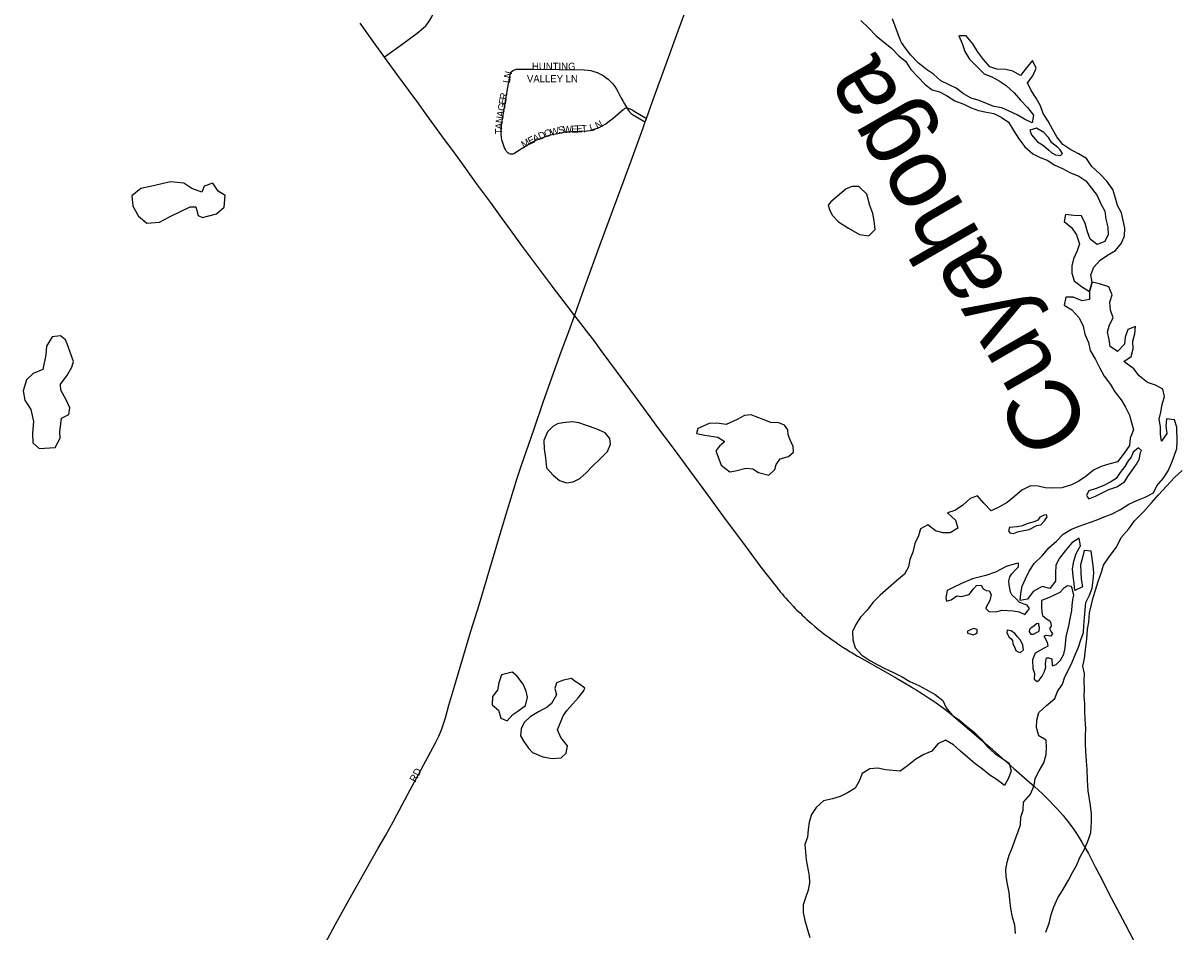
# Model space of a CAD drawing. Header units: feet. Extents: x 2113747 to 2516209, y 960708 to 1356798.
# Tile 89 of 253: x 2290772 to 2298881, y 1170318 to 1176686. Entities that reach past the tile are written whole.
import ezdxf

# ---------------------------------------------------------------- set-up
doc = ezdxf.new("R2010")
doc.units = ezdxf.units.FT
doc.header["$LTSCALE"] = 50
doc.header["$MEASUREMENT"] = 0
for name, color, linetype in [('0_Xref', 7, 'Continuous'), ('GM_X_City_Street', 251, 'Continuous'), ('GM_X_City_Street_Text', 251, 'Continuous'), ('GM_X_Major_Lake', 5, 'Continuous'), ('GM_X_Major_River', 5, 'Continuous'), ('GM_X_Major_River_Text', 5, 'Continuous'), ('GM_X_Minor_Lake', 5, 'Continuous'), ('GM_X_Minor_River', 5, 'Continuous'), ('GM_X_State_Route', 1, 'Continuous')]:
    doc.layers.add(name, color=color, linetype=linetype)
doc.styles.add('Styledgn030', font='dgn030.shx')
doc.styles.add('Styledgn031', font='dgn031.shx')

# ---------------------------------------------------------------- blocks, each defined once
blk = doc.blocks.new('POR')
at = {"layer": 'GM_X_City_Street', "flags": 128}
for points in [[(2295138.027824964, 1176017.857933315), (2295183.401749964, 1176143.579466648), (2295273.919941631, 1176393.578966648), (2295359.844966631, 1176630.980066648), (2295432.810699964, 1176827.436366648), (2295504.562524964, 1177024.122324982), (2295600.428474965, 1177293.085041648), (2295639.601624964, 1177404.797416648), (2295709.548991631, 1177602.631666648), (2295765.126308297, 1177763.720583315), (2295838.912249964, 1177977.171599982), (2295872.507983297, 1178079.566408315), (2295913.616824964, 1178193.378516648), (2296005.119266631, 1178440.195608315), (2296041.831791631, 1178543.246583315)], [(2293299.317591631, 1176447.548674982), (2293325.465833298, 1176466.380658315), (2293416.115258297, 1176531.702049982), (2293532.519224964, 1176615.921041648), (2293575.727799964, 1176652.338291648), (2293591.541416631, 1176667.692591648), (2293606.797291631, 1176685.802791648), (2293620.642408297, 1176706.307999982), (2293633.503274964, 1176729.306641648), (2293646.921883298, 1176759.260649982), (2293661.455974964, 1176792.725149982), (2293671.232858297, 1176811.360283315), (2293681.173783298, 1176829.765758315), (2293685.701333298, 1176838.558391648)], [(2294191.113708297, 1176344.103999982), (2294198.331541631, 1176352.437316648), (2294205.713416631, 1176356.768016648), (2294212.504741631, 1176359.753574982), (2294226.546708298, 1176362.411049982), (2294240.523058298, 1176363.067216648), (2294348.167199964, 1176362.771941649), (2294702.333158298, 1176359.097408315), (2294726.053583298, 1176356.866441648), (2294746.985299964, 1176352.863824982), (2294769.032499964, 1176346.859899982), (2294793.245049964, 1176338.789049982), (2294810.699083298, 1176330.783816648), (2294833.664916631, 1176318.775966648), (2294853.710808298, 1176305.127699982), (2294870.311824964, 1176292.562108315), (2294886.256674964, 1176277.306233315), (2294902.234333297, 1176260.705216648), (2294916.637191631, 1176241.709191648), (2294928.841891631, 1176223.106866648), (2294937.831374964, 1176207.162016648), (2294947.345791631, 1176188.264416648), (2294958.861516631, 1176164.839266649), (2294971.328683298, 1176140.462674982), (2294983.205299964, 1176120.121508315), (2294999.675083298, 1176093.317099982)], [(2294174.315841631, 1175771.992283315), (2294166.802733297, 1175776.191749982), (2294161.159699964, 1175780.981766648), (2294156.796191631, 1175786.624799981), (2294149.447124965, 1175799.682516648), (2294144.263408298, 1175811.755983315), (2294136.848724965, 1175833.967224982), (2294129.926166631, 1175854.833324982), (2294125.595466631, 1175869.137758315), (2294122.544291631, 1175886.526174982), (2294119.755583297, 1175908.540566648), (2294119.165033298, 1175921.401433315), (2294121.691274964, 1175969.826533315), (2294160.962849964, 1176209.228941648), (2294182.124224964, 1176324.583041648), (2294185.733141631, 1176333.769374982), (2294191.113708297, 1176344.103999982)], [(2294174.315841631, 1175771.992283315), (2294182.419499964, 1175770.122208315), (2294191.737066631, 1175769.301999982), (2294201.087441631, 1175770.548716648), (2294208.961441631, 1175773.370233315), (2294266.441641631, 1175809.492208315), (2294337.602916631, 1175851.683724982), (2294365.719658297, 1175865.988158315), (2294400.726149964, 1175880.489441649), (2294433.468866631, 1175892.037974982), (2294466.539666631, 1175902.569449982), (2294502.530408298, 1175911.099616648), (2294537.635324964, 1175917.825324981), (2294570.279616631, 1175923.238699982), (2294592.425241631, 1175924.944733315), (2294613.094491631, 1175926.585149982), (2294721.001099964, 1175930.325299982), (2294743.113916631, 1175933.999833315), (2294765.062691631, 1175939.380399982), (2294786.092833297, 1175946.565424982), (2294810.272574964, 1175956.637583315), (2294827.365716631, 1175965.659874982), (2294852.431283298, 1175980.456433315), (2294879.071649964, 1176000.371091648), (2294901.053233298, 1176018.448483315), (2294975.495341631, 1176079.996916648), (2294983.861466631, 1176085.738374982), (2294989.406074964, 1176089.183249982), (2294995.278766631, 1176092.103191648), (2294999.675083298, 1176093.317099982)], [(2294999.675083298, 1176093.317099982), (2295011.584508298, 1176074.288266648), (2295018.539874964, 1176063.855216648), (2295022.870574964, 1176058.638691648), (2295027.693399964, 1176054.504841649), (2295038.913849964, 1176046.335566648), (2295118.441249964, 1175999.714924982), (2295129.366424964, 1175993.809424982)], [(2294999.675083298, 1176093.317099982), (2295024.051674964, 1176084.721316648), (2295033.402049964, 1176080.160958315), (2295041.899408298, 1176075.075666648), (2295050.527999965, 1176069.596674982), (2295064.176266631, 1176061.000891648), (2295131.925474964, 1176021.434041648), (2295138.027824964, 1176017.857933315)], [(2294634.157441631, 1174634.822641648), (2294701.381716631, 1174825.701524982), (2294797.018008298, 1175091.022516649), (2294891.965324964, 1175349.716224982), (2294973.592458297, 1175568.121299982), (2295030.744574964, 1175721.729916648), (2295114.504249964, 1175952.602158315), (2295129.366424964, 1175993.809424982)], [(2295129.366424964, 1175993.809424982), (2295138.027824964, 1176017.857933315)], [(2292887.212116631, 1170237.390491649), (2292959.849766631, 1170373.085758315), (2293052.041183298, 1170539.555241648), (2293175.662983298, 1170759.731966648), (2293258.339983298, 1170905.269733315), (2293311.686333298, 1170995.558266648), (2293365.295149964, 1171093.130249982), (2293467.230641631, 1171283.812283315), (2293543.378783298, 1171425.478666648), (2293641.278849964, 1171607.204024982), (2293660.635766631, 1171642.046474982), (2293683.470366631, 1171690.241916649), (2293701.711799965, 1171733.220833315), (2293716.081849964, 1171774.920224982), (2293729.106758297, 1171817.242974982), (2293753.877049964, 1171906.645683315), (2293774.447874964, 1171975.674416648), (2293796.002949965, 1172047.852749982), (2293908.273066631, 1172425.050158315), (2293965.162716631, 1172610.121966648), (2294058.338383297, 1172924.885116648), (2294128.745066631, 1173160.678608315), (2294232.189741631, 1173496.275049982), (2294264.932458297, 1173595.881149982), (2294310.273574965, 1173729.476683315), (2294351.218374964, 1173843.649683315), (2294415.161816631, 1174029.246424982), (2294489.275841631, 1174239.580649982), (2294531.959483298, 1174356.772016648), (2294604.400283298, 1174550.275566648), (2294634.157441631, 1174634.822641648)]]:
    blk.add_lwpolyline(points, dxfattribs=at)
at = {"layer": 'GM_X_Major_Lake'}
for p, q in [((2298260.599999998, 1174870.46), (2298239.889999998, 1174805.72)), ((2298260.599999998, 1174870.46), (2298239.889999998, 1174805.72)), ((2298488.759999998, 1173577.96), (2298455.529999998, 1173537.7)), ((2297852.759999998, 1173190.59), (2297800.909999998, 1173176.18)), ((2298032.439999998, 1172695.34), (2297954.789999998, 1172658.7)), ((2297629.749999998, 1172572.07), (2297705.729999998, 1172566.65)), ((2297425.259999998, 1172400.26), (2297441.199999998, 1172406.4)), ((2297850.429999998, 1172459.63), (2297832.519999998, 1172449.47)), ((2297701.329999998, 1172360.35), (2297703.509999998, 1172336.34))]:
    blk.add_line(p, q, dxfattribs=at)
at = {"layer": 'GM_X_Major_Lake', "flags": 128}
for points in [[(2298551.549999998, 1174262.64), (2298480.779999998, 1174313.64), (2298532.359999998, 1174350.34), (2298545.749999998, 1174404.64), (2298545.169999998, 1174456.77), (2298558.579999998, 1174509.05), (2298562.019999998, 1174559.22), (2298508.259999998, 1174538.54), (2298490.849999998, 1174486.2), (2298485.409999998, 1174436.01), (2298437.979999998, 1174385.33), (2298385.629999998, 1174418.8), (2298379.069999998, 1174468.85), (2298366.489999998, 1174520.82), (2298381.919999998, 1174571.14), (2298407.349999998, 1174621.57), (2298388.749999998, 1174675.49), (2298382.129999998, 1174731.55), (2298399.559999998, 1174781.88), (2298376.939999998, 1174837.76), (2298310.719999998, 1174859.04), (2298260.599999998, 1174870.46)], [(2298239.889999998, 1174805.72), (2298240.329999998, 1174749.64), (2298188.459999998, 1174739.23), (2298126.319999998, 1174764.78), (2298074.349999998, 1174766.38), (2298062.789999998, 1174710.21), (2298116.999999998, 1174676.59), (2298169.379999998, 1174620.92), (2298195.819999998, 1174563.05), (2298208.239999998, 1174507.07), (2298234.679999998, 1174447.2)], [(2298234.679999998, 1174447.2), (2298245.109999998, 1174391.2), (2298283.539999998, 1174329.42), (2298313.999999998, 1174267.57), (2298344.399999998, 1174211.74), (2298388.809999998, 1174154), (2298419.189999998, 1174102.17), (2298461.579999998, 1174046.42), (2298493.959999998, 1173994.6), (2298520.359999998, 1173938.73), (2298549.149999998, 1173834.82), (2298525.599999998, 1173778.56), (2298520.009999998, 1173726.45), (2298484.459999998, 1173672.1), (2298436.979999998, 1173611.66), (2298383.139999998, 1173597.23), (2298323.329999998, 1173578.74), (2298269.569999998, 1173554.29), (2298217.939999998, 1173511.84), (2298166.249999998, 1173477.39), (2298114.509999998, 1173450.96), (2298046.719999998, 1173430.41), (2297984.789999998, 1173427.92), (2297930.829999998, 1173429.51), (2297880.789999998, 1173441.13), (2297826.819999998, 1173442.72), (2297767.099999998, 1173414.23), (2297715.479999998, 1173369.76), (2297663.849999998, 1173327.31), (2297610.139999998, 1173296.86), (2297552.409999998, 1173268.37), (2297500.039999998, 1173322.04), (2297455.679999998, 1173373.76), (2297403.869999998, 1173355.33), (2297350.299999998, 1173306.86), (2297298.619999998, 1173270.41), (2297246.789999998, 1173253.98), (2297301.149999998, 1173202.34), (2297317.569999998, 1173146.39), (2297265.859999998, 1173113.96), (2297213.909999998, 1173113.55), (2297161.839999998, 1173129.17), (2297109.559999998, 1173170.81), (2297057.829999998, 1173142.38), (2297042.229999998, 1173092.2), (2297016.649999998, 1173039.93), (2297003.149999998, 1172977.74), (2296981.559999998, 1172927.51), (2296971.969999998, 1172875.37), (2296944.379999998, 1172825.09), (2296888.799999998, 1172778.6), (2296831.249999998, 1172726.08), (2296773.679999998, 1172677.58), (2296722.129999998, 1172625.11), (2296684.569999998, 1172572.75), (2296637.009999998, 1172522.32), (2296603.419999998, 1172472), (2296581.839999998, 1172421.76), (2296582.279999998, 1172363.69), (2296598.699999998, 1172307.75), (2296645.069999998, 1172256.03), (2296703.299999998, 1172220.44), (2296757.489999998, 1172188.82), (2296807.639999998, 1172163.18), (2296871.809999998, 1172133.64), (2296927.989999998, 1172104.04), (2296982.189999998, 1172072.42), (2297046.359999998, 1172044.88), (2297096.539999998, 1172015.23), (2297158.739999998, 1171981.67), (2297213.029999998, 1171940.03), (2297237.399999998, 1171888.15), (2297277.759999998, 1171836.4), (2297327.969999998, 1171804.75), (2297380.279999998, 1171759.1), (2297432.549999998, 1171717.45), (2297482.899999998, 1171667.77), (2297527.279999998, 1171614.05), (2297577.589999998, 1171568.38), (2297627.809999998, 1171534.72), (2297678.039999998, 1171499.07), (2297692.429999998, 1171447.11), (2297672.859999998, 1171394.9), (2297645.269999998, 1171344.62), (2297593.009999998, 1171384.27), (2297542.799999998, 1171415.92), (2297490.529999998, 1171457.57), (2297438.269999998, 1171497.21), (2297387.979999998, 1171538.88), (2297337.669999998, 1171584.54), (2297287.369999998, 1171628.22), (2297231.169999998, 1171661.82), (2297179.409999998, 1171635.39), (2297135.849999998, 1171584.99), (2297080.089999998, 1171560.53), (2297024.389999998, 1171528.05), (2296966.799999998, 1171481.54), (2296915.129999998, 1171445.1), (2296811.159999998, 1171452.3), (2296759.099999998, 1171465.92), (2296701.189999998, 1171461.46)], [(2297828.459999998, 1171282.51), (2297853.779999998, 1171342.96), (2297861.209999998, 1171393.17), (2297888.619999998, 1171445.61), (2297921.979999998, 1171502.15), (2297937.329999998, 1171560.47), (2297940.769999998, 1171610.64), (2297936.209999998, 1171660.71), (2297885.859999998, 1171692.19), (2297869.219999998, 1171750.14), (2297872.649999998, 1171800.31), (2297886.039999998, 1171854.6), (2297939.479999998, 1171903.35), (2297998.919999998, 1171952.16), (2298016.349999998, 1172002.5), (2298051.779999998, 1172053.05), (2298069.189999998, 1172105.38), (2298096.599999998, 1172157.83), (2298120.029999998, 1172208.23), (2298139.459999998, 1172258.59), (2298162.849999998, 1172313), (2298180.279999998, 1172363.33), (2298197.689999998, 1172415.66), (2298201.119999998, 1172465.82), (2298206.489999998, 1172522.03), (2298209.909999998, 1172574.2), (2298215.319999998, 1172626.4), (2298240.759999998, 1172676.82), (2298260.189999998, 1172727.17), (2298267.579999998, 1172781.4), (2298270.989999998, 1172833.57), (2298266.409999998, 1172885.65), (2298253.299999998, 1172985.74), (2298203.249999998, 1172991.16), (2298191.809999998, 1172940.91), (2298178.369999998, 1172890.62), (2298180.959999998, 1172838.52), (2298181.509999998, 1172788.4), (2298192.089999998, 1172736.4), (2298138.409999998, 1172709.69), (2298133.849999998, 1172759.77), (2298127.289999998, 1172809.82), (2298122.699999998, 1172861.9), (2298130.099999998, 1172916.12), (2298147.479999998, 1172970.46), (2298178.889999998, 1173022.96), (2298168.289999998, 1173076.98), (2298116.669999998, 1173044.28), (2298069.309999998, 1172987.59), (2298029.879999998, 1172937), (2298004.459999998, 1172886.57), (2298003.059999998, 1172832.42), (2298001.689999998, 1172776.26), (2297962.279999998, 1172723.67), (2297910.149999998, 1172737.09), (2297846.549999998, 1172702.26), (2297807.149999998, 1172649.65), (2297755.279999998, 1172639.02), (2297760.709999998, 1172689.22), (2297770.149999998, 1172739.45), (2297793.559999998, 1172791.86), (2297818.939999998, 1172846.29), (2297854.349999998, 1172898.84), (2297911.699999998, 1172955.65), (2297957.099999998, 1173008.32), (2298008.569999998, 1173055.04), (2298055.989999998, 1173105.72), (2298115.589999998, 1173140.51), (2298167.339999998, 1173161.17), (2298286.859999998, 1173202.68), (2298342.589999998, 1173225.39), (2298394.369999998, 1173244.05), (2298457.999999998, 1173276.87), (2298515.549999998, 1173315.65), (2298573.249999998, 1173340.39), (2298630.989999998, 1173363.12), (2298688.639999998, 1173393.88), (2298712.069999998, 1173444.28), (2298757.489999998, 1173494.94), (2298790.899999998, 1173547.47), (2298814.289999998, 1173601.88), (2298833.719999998, 1173652.23), (2298853.129999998, 1173704.59), (2298854.569999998, 1173754.74), (2298853.439999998, 1173854.98), (2298836.869999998, 1173906.91), (2298780.819999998, 1173912.27), (2298775.379999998, 1173862.07), (2298781.959999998, 1173810.02), (2298744.579999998, 1173755.45), (2298738.019999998, 1173805.5), (2298737.439999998, 1173857.62), (2298728.859999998, 1173909.65), (2298740.299999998, 1173959.92), (2298749.689999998, 1174014.16), (2298765.079999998, 1174068.48), (2298754.499999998, 1174120.48), (2298704.169999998, 1174149.97), (2298647.989999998, 1174167.36), (2298589.469999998, 1174214.79), (2298551.549999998, 1174262.64)], [(2298455.529999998, 1173537.7), (2298427.889999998, 1173495.44), (2298390.109999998, 1173471.11), (2298340.339999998, 1173446.7), (2298286.559999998, 1173424.25), (2298236.729999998, 1173407.84), (2298218.979999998, 1173377.66), (2298227.079999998, 1173363.71), (2298237.169999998, 1173351.77), (2298282.979999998, 1173370.15), (2298376.519999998, 1173418.94), (2298432.349999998, 1173435.39), (2298486.019999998, 1173471.85), (2298513.649999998, 1173516.12), (2298537.379999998, 1173548.35), (2298570.989999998, 1173594.67), (2298588.709999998, 1173628.85), (2298598.329999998, 1173676.99), (2298604.209999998, 1173691.05), (2298584.089999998, 1173708.92), (2298546.359999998, 1173678.59), (2298532.639999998, 1173644.44), (2298510.859999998, 1173618.23), (2298488.759999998, 1173577.96)], [(2297800.909999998, 1173176.18), (2297771.029999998, 1173163.92), (2297735.119999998, 1173155.63), (2297681.209999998, 1173151.22), (2297673.379999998, 1173129.13), (2297683.499999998, 1173113.18), (2297705.509999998, 1173109.35), (2297745.359999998, 1173123.67), (2297819.189999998, 1173138.27), (2297870.919999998, 1173166.7), (2297898.869999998, 1173170.92), (2297924.619999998, 1173199.16), (2297944.399999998, 1173225.35), (2297940.289999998, 1173241.34), (2297922.329999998, 1173237.19), (2297892.449999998, 1173224.95), (2297878.629999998, 1173202.81), (2297852.759999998, 1173190.59)], [(2297705.729999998, 1172566.65), (2297747.729999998, 1172560.96), (2297787.849999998, 1172541.25), (2297807.649999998, 1172565.44), (2297819.489999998, 1172583.55), (2297805.319999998, 1172607.47), (2297775.269999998, 1172617.25), (2297747.199999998, 1172629.05), (2297725.029999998, 1172652.91), (2297696.839999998, 1172680.73), (2297686.719999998, 1172698.67), (2297678.339999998, 1172748.67), (2297676.099999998, 1172778.69), (2297683.899999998, 1172804.78), (2297695.709999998, 1172826.91), (2297723.469999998, 1172855.16), (2297743.289999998, 1172875.34), (2297743.099999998, 1172901.37), (2297721.149999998, 1172897.2), (2297657.339999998, 1172878.67), (2297581.719999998, 1172838.04), (2297513.959999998, 1172815.49), (2297420.229999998, 1172790.72), (2297344.539999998, 1172760.1), (2297280.829999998, 1172729.57), (2297242.999999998, 1172711.25), (2297235.409999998, 1172661.13), (2297239.599999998, 1172635.13), (2297271.489999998, 1172645.39), (2297311.249999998, 1172671.74), (2297343.249999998, 1172667.98), (2297399.089999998, 1172682.42), (2297428.769999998, 1172720.7), (2297448.559999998, 1172744.89), (2297482.519999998, 1172747.16), (2297496.699999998, 1172721.23), (2297516.779999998, 1172709.37), (2297538.769999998, 1172707.54), (2297552.969999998, 1172681.62), (2297543.299999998, 1172639.49), (2297519.639999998, 1172597.25), (2297513.759999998, 1172583.18), (2297537.909999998, 1172561.34), (2297593.859999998, 1172561.78), (2297629.749999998, 1172572.07)], [(2297954.789999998, 1172658.7), (2297904.969999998, 1172640.29), (2297905.149999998, 1172618.26), (2297905.349999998, 1172592.22), (2297907.609999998, 1172558.2), (2297911.799999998, 1172534.2), (2297939.959999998, 1172510.38), (2297962.039999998, 1172496.53), (2297970.149999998, 1172480.58), (2297972.319999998, 1172460.57), (2297960.439999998, 1172444.46), (2297972.629999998, 1172420.52), (2297980.709999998, 1172408.57), (2297970.849999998, 1172390.47), (2297936.859999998, 1172394.21), (2297920.899999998, 1172390.08), (2297928.989999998, 1172378.13), (2297943.209999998, 1172348.2), (2297949.419999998, 1172320.21), (2297897.689999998, 1172291.78), (2297859.879999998, 1172271.46), (2297842.269999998, 1172223.26), (2297844.739999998, 1172163.2), (2297854.989999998, 1172129.24), (2297853.299999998, 1172089.17), (2297873.429999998, 1172071.31), (2297889.329999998, 1172081.44), (2297909.089999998, 1172109.63), (2297922.869999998, 1172137.78), (2297934.569999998, 1172173.91), (2297932.419999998, 1172193.92), (2297934.259999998, 1172213.96), (2297940.069999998, 1172238.03), (2297954.059999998, 1172238.15), (2297976.079999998, 1172232.3), (2297980.459999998, 1172182.28), (2298008.379999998, 1172190.5), (2298038.109999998, 1172220.77), (2298061.769999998, 1172263), (2298069.409999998, 1172309.13), (2298076.799999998, 1172385.28), (2298096.179999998, 1172463.53), (2298105.789999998, 1172511.67), (2298117.339999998, 1172569.84), (2298119.049999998, 1172605.9), (2298124.749999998, 1172643.98), (2298130.479999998, 1172678.07), (2298124.289999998, 1172704.06), (2298122.199999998, 1172716.06), (2298114.029999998, 1172738.02), (2298086.029999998, 1172741.82), (2298058.189999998, 1172723.58), (2298032.439999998, 1172695.34)], [(2297832.519999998, 1172449.47), (2297820.619999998, 1172437.37), (2297818.759999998, 1172419.33), (2297830.879999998, 1172403.41), (2297848.859999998, 1172403.54), (2297868.749999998, 1172415.71), (2297888.659999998, 1172425.88), (2297890.449999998, 1172451.93), (2297886.329999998, 1172467.92), (2297886.249999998, 1172477.93), (2297870.279999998, 1172475.8), (2297850.429999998, 1172459.63)], [(2297441.199999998, 1172406.4), (2297453.139999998, 1172412.49), (2297452.949999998, 1172436.53), (2297428.919999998, 1172444.35), (2297387.089999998, 1172426), (2297385.199999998, 1172411.97), (2297405.229999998, 1172406.12), (2297425.259999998, 1172400.26)], [(2297703.509999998, 1172336.34), (2297715.649999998, 1172316.4), (2297725.849999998, 1172290.44), (2297741.909999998, 1172280.56), (2297757.939999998, 1172274.67), (2297777.769999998, 1172294.85), (2297773.519999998, 1172326.86), (2297757.259999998, 1172362.78), (2297739.119999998, 1172382.67), (2297716.939999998, 1172408.53), (2297692.829999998, 1172426.37), (2297664.809999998, 1172432.16), (2297660.949999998, 1172414.11), (2297677.179999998, 1172382.19), (2297693.259999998, 1172370.3), (2297701.329999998, 1172360.35)], [(2296701.189999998, 1171461.46), (2296647.499999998, 1171427.01), (2296627.929999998, 1171374.79), (2296598.339999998, 1171324.49), (2296546.639999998, 1171292.06), (2296494.889999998, 1171265.62), (2296441.049999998, 1171251.18), (2296377.219999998, 1171236.67), (2296325.629999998, 1171190.22), (2296294.039999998, 1171139.9), (2296276.459999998, 1171087.71), (2296270.879999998, 1171035.6), (2296265.299999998, 1170981.49), (2296247.709999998, 1170931.29), (2296252.109999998, 1170879.26), (2296256.539999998, 1170823.22), (2296277.389999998, 1170711.25), (2296279.779999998, 1170661.2), (2296270.199999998, 1170609.06), (2296252.619999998, 1170556.86), (2296235.019999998, 1170506.66), (2296235.439999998, 1170452.6), (2296245.869999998, 1170396.61), (2296264.279999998, 1170342.69), (2296282.759999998, 1170278.75)], [(2297723.289999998, 1170305.93), (2297716.819999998, 1170365.95), (2297702.399999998, 1170421.9), (2297689.949999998, 1170481.89), (2297683.479999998, 1170541.91), (2297679.079999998, 1170593.94), (2297666.639999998, 1170651.91), (2297656.229999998, 1170705.91), (2297655.839999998, 1170755.96), (2297663.439999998, 1170806.08), (2297677.039999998, 1170856.25), (2297700.579999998, 1170912.5), (2297720.159999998, 1170964.72), (2297739.759999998, 1171014.94), (2297757.319999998, 1171069.14), (2297758.909999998, 1171121.21), (2297776.499999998, 1171171.42), (2297778.069999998, 1171227.5), (2297828.459999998, 1171282.51)]]:
    blk.add_lwpolyline(points, dxfattribs=at)
at = {"layer": 'GM_X_Major_River'}
for p, q in [((2297876.099999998, 1175854.3), (2297912.229999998, 1175832.55)), ((2298239.889999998, 1174805.72), (2298260.599999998, 1174870.46)), ((2298239.889999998, 1174805.72), (2298260.599999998, 1174870.46))]:
    blk.add_line(p, q, dxfattribs=at)
at = {"layer": 'GM_X_Major_River', "flags": 128}
for points in [[(2296638.619999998, 1176703.83), (2296692.979999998, 1176652.18), (2296747.349999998, 1176596.53), (2296797.629999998, 1176554.87), (2296853.919999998, 1176511.24), (2296904.299999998, 1176455.56), (2296954.559999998, 1176415.9), (2296988.949999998, 1176362.09), (2297039.309999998, 1176310.41), (2297089.699999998, 1176254.73), (2297139.919999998, 1176219.08), (2297189.999999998, 1176203.44), (2297240.149999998, 1176177.8), (2297298.379999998, 1176142.2), (2297360.509999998, 1176118.65), (2297412.659999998, 1176093.03), (2297462.769999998, 1176073.39), (2297518.809999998, 1176061.81), (2297570.829999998, 1176052.2), (2297620.989999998, 1176026.55), (2297673.209999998, 1175990.91), (2297713.679999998, 1175927.14), (2297746.049999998, 1175875.31), (2297788.449999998, 1175819.57), (2297842.779999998, 1175769.93), (2297894.929999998, 1175744.29), (2297945.039999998, 1175724.66), (2297997.249999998, 1175691.02), (2298051.389999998, 1175667.4), (2298103.559999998, 1175639.78), (2298165.699999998, 1175614.21), (2298215.919999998, 1175580.56)], [(2296916.559999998, 1176564.34), (2296880.719999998, 1176663.65), (2296860.329999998, 1176715.57)], [(2298260.599999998, 1174870.46), (2298250.019999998, 1174922.48), (2298271.429999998, 1174974.86), (2298314.849999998, 1175025.5), (2298366.459999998, 1175060.2), (2298422.079999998, 1175092.94), (2298465.499999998, 1175143.58), (2298484.909999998, 1175195.94), (2298488.329999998, 1175248.11), (2298477.729999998, 1175302.13), (2298465.129999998, 1175356.11), (2298436.549999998, 1175407.91), (2298423.969999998, 1175459.89), (2298405.309999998, 1175519.83), (2298362.679999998, 1175577.47), (2298314.109999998, 1175629.03), (2298257.539999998, 1175680.49), (2298218.899999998, 1175738.2), (2298164.569999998, 1175769.64), (2298104.209999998, 1175803.01), (2298053.839999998, 1175836.5), (2298011.269999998, 1175888.13), (2297980.659999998, 1175943.92), (2297952.059999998, 1175997.72), (2297917.439999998, 1176053.45), (2297896.839999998, 1176107.35), (2297866.279999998, 1176159.12), (2297831.679999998, 1176212.85), (2297807.079999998, 1176266.7), (2297844.509999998, 1176317.27), (2297867.919999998, 1176369.68), (2297841.319999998, 1176423.5), (2297797.919999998, 1176370.86), (2297756.519999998, 1176318.23), (2297704.179999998, 1176349.69), (2297654.059999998, 1176361.14), (2297592.059999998, 1176362.41), (2297541.869999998, 1176379.87), (2297499.309999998, 1176431.49), (2297456.699999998, 1176487.14), (2297424.099999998, 1176540.89), (2297377.489999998, 1176596.48), (2297325.509999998, 1176595.86), (2297348.079999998, 1176544), (2297368.699999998, 1176488.1), (2297401.319999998, 1176432.34), (2297451.889999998, 1176380.8), (2297502.429999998, 1176331.27), (2297556.649999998, 1176309.86), (2297606.969999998, 1176280.38), (2297657.309999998, 1176248.89), (2297713.879999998, 1176197.43), (2297758.439999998, 1176145.82), (2297807.009999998, 1176094.26), (2297849.599999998, 1176040.62), (2297838.189999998, 1175988.35), (2297785.939999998, 1176011.8), (2297733.589999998, 1176043.26), (2297677.319999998, 1176068.67), (2297627.069999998, 1176092.13), (2297570.979999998, 1176101.5), (2297518.749999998, 1176122.93), (2297468.529999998, 1176144.4), (2297412.359999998, 1176159.78), (2297358.019999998, 1176191.22), (2297307.589999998, 1176230.72), (2297257.329999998, 1176254.19), (2297199.039999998, 1176281.57), (2297148.549999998, 1176327.09), (2297098.179999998, 1176360.59), (2297041.659999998, 1176408.04), (2296989.079999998, 1176461.56), (2296950.949999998, 1176510.63), (2296924.029999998, 1176551.05), (2296916.559999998, 1176564.34)], [(2297912.229999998, 1175832.55), (2297938.369999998, 1175812.73), (2297956.479999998, 1175794.84), (2297976.599999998, 1175776.97), (2298002.689999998, 1175763.15), (2298038.699999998, 1175757.42), (2298050.579999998, 1175771.54), (2298036.399999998, 1175797.46), (2298018.289999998, 1175813.34), (2297978.059999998, 1175847.08), (2297953.789999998, 1175884.94), (2297921.559999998, 1175918.74), (2297869.359999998, 1175950.38), (2297823.509999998, 1175936), (2297835.749999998, 1175904.05), (2297876.099999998, 1175854.3)], [(2298215.919999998, 1175580.56), (2298254.289999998, 1175528.79), (2298294.649999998, 1175477.03), (2298319.039999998, 1175423.15), (2298347.459999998, 1175367.29), (2298355.869999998, 1175313.28), (2298370.299999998, 1175255.31), (2298372.689999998, 1175205.27), (2298349.099999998, 1175155.02), (2298295.299999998, 1175134.58), (2298245.049999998, 1175172.24), (2298226.669999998, 1175224.17), (2298210.229999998, 1175282.12), (2298185.839999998, 1175336), (2298131.869999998, 1175337.58), (2298073.859999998, 1175345.14), (2298062.269999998, 1175294.99), (2298114.539999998, 1175253.34), (2298148.909999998, 1175201.54), (2298171.369999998, 1175139.63), (2298153.769999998, 1175089.43), (2298128.219999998, 1175035.16), (2298116.619999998, 1174985), (2298117.009999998, 1174932.93), (2298133.399999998, 1174880.98), (2298183.689999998, 1174839.32), (2298239.889999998, 1174805.72)]]:
    blk.add_lwpolyline(points, dxfattribs=at)
at = {"layer": 'GM_X_Minor_Lake'}
for p, q in [((2291803.609999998, 1175574.66), (2291671.959999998, 1175543.59)), ((2296535.829999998, 1175525.46), (2296428.639999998, 1175432.5)), ((2291123.919999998, 1174313.75), (2291078.999999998, 1174437.57)), ((2294784.399999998, 1173843.62), (2294664.199999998, 1173884.73)), ((2296008.979999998, 1173887.2), (2295954.859999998, 1173908.82)), ((2294274.719999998, 1172053.36), (2294230.299999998, 1172113.1)), ((2294277.839999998, 1171650.89), (2294312.159999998, 1171605.1))]:
    blk.add_line(p, q, dxfattribs=at)
at = {"layer": 'GM_X_Minor_Lake', "flags": 128}
for points in [[(2291671.959999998, 1175543.59), (2291596.159999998, 1175526.99), (2291532.589999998, 1175476.43), (2291539.149999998, 1175404.39), (2291579.669999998, 1175332.6), (2291637.999999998, 1175282.99), (2291725.859999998, 1175291.69), (2291797.519999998, 1175328.3), (2291879.129999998, 1175368.98), (2291940.839999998, 1175399.5), (2291980.819999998, 1175397.8), (2291997.279999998, 1175337.85), (2292027.349999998, 1175324.07), (2292127.079999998, 1175348.88), (2292178.679999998, 1175395.33), (2292186.029999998, 1175477.51), (2292137.839999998, 1175509.17), (2292099.439999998, 1175564.94), (2292039.639999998, 1175544.45), (2292023.999999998, 1175500.27), (2291953.849999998, 1175527.77), (2291897.619999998, 1175563.38), (2291803.609999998, 1175574.66)], [(2296428.639999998, 1175432.5), (2296410.829999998, 1175410.33), (2296419.049999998, 1175380.35), (2296439.339999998, 1175340.46), (2296483.679999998, 1175292.75), (2296553.949999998, 1175249.23), (2296630.229999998, 1175203.77), (2296696.239999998, 1175196.27), (2296739.849999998, 1175240.67), (2296733.389999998, 1175300.7), (2296722.999999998, 1175352.68), (2296702.579999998, 1175408.6), (2296681.999999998, 1175486.54), (2296625.629999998, 1175540.18), (2296577.669999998, 1175541.81), (2296535.829999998, 1175525.46)], [(2291078.999999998, 1174437.57), (2291068.779999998, 1174467.52), (2291032.599999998, 1174495.28), (2290974.709999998, 1174486.82), (2290935.239999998, 1174422.43), (2290931.709999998, 1174362.33), (2290910.539999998, 1174258.03), (2290840.789999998, 1174231.45), (2290795.179999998, 1174187.04), (2290771.799999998, 1174108.76), (2290784.279999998, 1174044.77), (2290824.759999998, 1173979), (2290845.399999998, 1173895.06), (2290838.029999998, 1173812.9), (2290838.559999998, 1173744.81), (2290884.829999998, 1173705.12), (2290996.679999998, 1173711.99), (2291030.139999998, 1173778.34), (2291029.799999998, 1173822.39), (2291041.059999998, 1173916.6), (2291092.809999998, 1173943.03), (2291098.439999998, 1173991.14), (2291074.019999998, 1174047.02), (2291035.549999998, 1174112.81), (2291033.209999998, 1174156.84), (2291076.739999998, 1174213.26), (2291112.219999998, 1174275.62), (2291123.919999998, 1174313.75)], [(2295954.859999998, 1173908.82), (2295906.769999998, 1173926.47), (2295870.689999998, 1173940.2), (2295824.769999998, 1173935.83), (2295773.029999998, 1173907.4), (2295747.129999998, 1173897.18), (2295695.369999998, 1173872.75), (2295631.359999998, 1173882.26), (2295577.419999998, 1173879.84), (2295497.759999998, 1173845.17), (2295488.029999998, 1173811.06), (2295546.069999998, 1173799.49), (2295638.099999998, 1173784.19), (2295682.279999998, 1173756.5), (2295682.339999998, 1173748.48), (2295648.579999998, 1173722.19), (2295622.869999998, 1173687.94), (2295637.129999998, 1173652), (2295661.609999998, 1173588.12), (2295721.919999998, 1173540.52), (2295761.819999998, 1173548.84), (2295833.619999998, 1173567.42), (2295883.589999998, 1173563.81), (2295921.759999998, 1173538.07), (2295993.849999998, 1173518.61), (2296037.509999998, 1173557), (2296047.219999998, 1173593.12), (2296074.879999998, 1173633.39), (2296132.709999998, 1173649.86), (2296166.439999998, 1173680.16), (2296166.129999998, 1173720.21), (2296151.909999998, 1173750.13), (2296137.679999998, 1173782.07), (2296129.519999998, 1173804.03), (2296127.269999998, 1173836.06), (2296105.039999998, 1173867.93), (2296064.939999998, 1173885.64), (2296008.979999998, 1173887.2)], [(2294664.199999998, 1173884.73), (2294616.169999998, 1173892.38), (2294552.279999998, 1173885.86), (2294514.379999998, 1173877.55), (2294482.549999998, 1173859.29), (2294444.879999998, 1173820.95), (2294419.369999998, 1173760.67), (2294421.819999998, 1173702.61), (2294430.279999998, 1173640.6), (2294436.839999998, 1173568.55), (2294485.189999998, 1173518.87), (2294529.439999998, 1173481.16), (2294577.519999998, 1173465.52), (2294623.419999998, 1173471.88), (2294671.209999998, 1173494.29), (2294714.859999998, 1173534.67), (2294756.479999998, 1173579.06), (2294810.039999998, 1173629.54), (2294865.569999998, 1173684.04), (2294885.139999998, 1173736.26), (2294880.839999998, 1173776.28), (2294848.559999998, 1173816.08), (2294784.399999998, 1173843.62)], [(2294230.299999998, 1172113.1), (2294196.119999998, 1172138.87), (2294122.329999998, 1172120.27), (2294102.779999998, 1172064.04), (2294093.189999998, 1172011.9), (2294059.569999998, 1171967.59), (2294058.019999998, 1171909.5), (2294102.279999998, 1171871.8), (2294118.689999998, 1171815.85), (2294162.809999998, 1171796.18), (2294202.429999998, 1171840.54), (2294236.209999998, 1171864.83), (2294289.849999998, 1171905.3), (2294303.409999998, 1171961.48), (2294295.069999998, 1172005.46), (2294274.719999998, 1172053.36)], [(2294312.159999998, 1171605.1), (2294338.369999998, 1171575.27), (2294412.549999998, 1171543.8), (2294476.589999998, 1171532.28), (2294540.499999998, 1171536.79), (2294576.219999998, 1171569.1), (2294583.799999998, 1171621.23), (2294537.379999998, 1171680.95), (2294514.979999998, 1171734.84), (2294554.199999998, 1171831.27), (2294581.859999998, 1171871.53), (2294619.499999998, 1171913.87), (2294661.099999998, 1171960.26), (2294696.729999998, 1172004.59), (2294706.539999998, 1172026.7), (2294668.359999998, 1172054.43), (2294638.259999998, 1172072.22), (2294612.109999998, 1172094.05), (2294556.259999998, 1172081.59), (2294506.439999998, 1172063.18), (2294496.759999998, 1172023.06), (2294507.089999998, 1171979.08), (2294471.589999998, 1171918.73), (2294441.819999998, 1171892.47), (2294382.119999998, 1171859.97), (2294322.439999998, 1171825.45), (2294280.789999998, 1171785.08), (2294259.149999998, 1171740.85), (2294255.549999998, 1171690.77), (2294277.839999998, 1171650.89)]]:
    blk.add_lwpolyline(points, dxfattribs=at)
at = {"layer": 'GM_X_Minor_River', "flags": 128}
blk.add_lwpolyline([(2297935.029999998, 1170315.57), (2297958.509999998, 1170379.83), (2297972.029999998, 1170440.02), (2297991.589999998, 1170494.23), (2298019.079999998, 1170556.52), (2298052.639999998, 1170608.84), (2298094.049999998, 1170681.25), (2298121.609999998, 1170733.53), (2298149.189999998, 1170783.81), (2298174.699999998, 1170844.08), (2298208.219999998, 1170902.41), (2298233.709999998, 1170964.68), (2298251.309999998, 1171014.88), (2298254.719999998, 1171089), (2298254.289999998, 1171145.07), (2298247.839999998, 1171203.09), (2298231.049999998, 1171307.09), (2298226.479999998, 1171381.15), (2298223.889999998, 1171457.23), (2298219.439999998, 1171515.27), (2298214.939999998, 1171581.32), (2298212.509999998, 1171635.37), (2298212.069999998, 1171691.43), (2298215.669999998, 1171743.53), (2298211.179999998, 1171807.57), (2298208.729999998, 1171865.64), (2298208.329999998, 1171915.69), (2298203.939999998, 1171967.72), (2298205.519999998, 1172021.81), (2298203.089999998, 1172077.86), (2298206.689999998, 1172127.96), (2298194.299999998, 1172179.92), (2298205.869999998, 1172234.09), (2298213.379999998, 1172296.22), (2298222.809999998, 1172368.39), (2298226.259999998, 1172438.51), (2298235.869999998, 1172488.64), (2298241.359999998, 1172552.76), (2298254.899999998, 1172610.95), (2298266.499999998, 1172661.1), (2298282.099999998, 1172711.28), (2298301.599999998, 1172773.52), (2298325.079999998, 1172837.78), (2298338.679999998, 1172887.96), (2298378.189999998, 1172946.33), (2298429.609999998, 1173014.82), (2298463.069999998, 1173081.16), (2298516.549999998, 1173141.66), (2298556.079999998, 1173198.03), (2298621.509999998, 1173264.62), (2298674.989999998, 1173325.11), (2298724.529999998, 1173379.57), (2298779.989999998, 1173442.08), (2298835.469999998, 1173502.59), (2298889.059999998, 1173551.07)], dxfattribs=at)
at = {"layer": 'GM_X_State_Route', "flags": 128}
for points in [[(2293129.895358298, 1176686.360533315), (2293239.639233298, 1176530.684991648), (2293295.052508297, 1176453.388558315), (2293299.317591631, 1176447.548674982), (2293394.002441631, 1176318.611924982), (2293474.251624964, 1176210.475658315), (2293540.355972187, 1176119.706068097)], [(2293540.355972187, 1176119.706068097), (2293590.229083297, 1176051.224008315), (2293721.692074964, 1175870.975024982), (2293772.020058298, 1175802.077524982), (2293834.257466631, 1175717.399216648), (2293945.444908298, 1175562.904774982), (2294041.967024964, 1175430.227874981), (2294124.414366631, 1175315.923641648), (2294130.637514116, 1175307.461678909)], [(2294130.637514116, 1175307.461678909), (2294194.361733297, 1175220.812283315), (2294273.298583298, 1175112.019849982), (2294379.138266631, 1174970.058191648), (2294477.537677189, 1174841.031769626)], [(2294477.53767719, 1174841.031769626), (2294482.648558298, 1174834.330116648), (2294575.397716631, 1174711.069208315), (2294634.157441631, 1174634.822641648), (2294659.518283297, 1174601.915883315), (2294732.418399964, 1174508.838641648), (2294766.154044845, 1174463.218263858)], [(2294766.154044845, 1174463.218263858), (2294818.376233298, 1174392.598716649), (2294924.872083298, 1174246.864099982), (2295071.754991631, 1174049.292316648), (2295136.026516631, 1173962.022149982), (2295142.382698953, 1173953.300988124)], [(2295142.382698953, 1173953.300988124), (2295222.968599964, 1173842.731049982), (2295317.489408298, 1173716.648624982), (2295565.225133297, 1173381.347458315), (2295676.346958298, 1173226.918633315), (2295843.571033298, 1173003.592308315), (2295939.207324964, 1172874.294666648), (2296045.801599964, 1172737.024599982), (2296061.516791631, 1172717.831724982), (2296075.099441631, 1172701.230708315), (2296089.371066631, 1172683.809483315), (2296100.493091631, 1172671.178274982), (2296113.747658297, 1172656.086441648), (2296130.447099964, 1172637.156033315), (2296143.406391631, 1172623.507766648), (2296164.698999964, 1172601.132483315), (2296180.086108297, 1172584.957974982), (2296191.995533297, 1172573.245399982), (2296215.486299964, 1172550.115524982), (2296229.036141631, 1172536.762533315), (2296243.537424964, 1172523.475158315), (2296262.041324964, 1172506.480441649), (2296279.692208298, 1172490.305933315), (2296294.226299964, 1172477.871574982), (2296314.96116663, 1172460.122266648), (2296334.383699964, 1172443.488441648), (2296354.068699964, 1172427.806058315), (2296377.887549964, 1172408.842841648), (2296396.916383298, 1172394.866491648), (2296416.765424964, 1172380.233974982), (2296438.484541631, 1172364.223508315), (2296456.365083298, 1172351.985999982), (2296475.000216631, 1172339.223558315), (2296497.933241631, 1172323.508366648), (2296512.893841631, 1172313.993949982), (2296540.551266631, 1172296.375874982), (2296564.206074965, 1172281.316849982), (2296578.576124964, 1172272.786683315), (2296597.998658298, 1172261.238149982), (2296615.747966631, 1172250.673866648), (2296629.002533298, 1172242.799866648), (2296794.586191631, 1172148.968033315), (2296889.008574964, 1172095.818533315), (2296985.432266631, 1172039.191349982), (2296997.472924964, 1172032.137558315), (2297010.858724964, 1172024.263558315), (2297026.508299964, 1172014.421058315), (2297038.942658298, 1172006.579866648), (2297052.065991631, 1171998.279358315), (2297077.623683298, 1171982.203274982), (2297092.781133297, 1171972.065499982), (2297119.585541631, 1171954.184958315), (2297156.921424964, 1171929.283433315), (2297218.469858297, 1171885.189033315), (2297257.314924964, 1171854.742899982), (2297337.859383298, 1171787.059308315), (2297542.288108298, 1171611.829999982), (2297711.874383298, 1171461.666258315), (2297857.543383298, 1171333.943416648), (2297908.330683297, 1171287.158733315), (2297932.510424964, 1171263.503924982), (2297962.431624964, 1171234.238891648), (2297986.250474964, 1171209.206133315), (2298012.333099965, 1171181.778366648), (2298033.035158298, 1171158.386024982), (2298055.935374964, 1171132.500249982), (2298070.436658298, 1171114.652516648), (2298091.269949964, 1171089.062016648), (2298111.053374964, 1171062.290416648), (2298126.506099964, 1171041.391508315), (2298144.747533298, 1171014.127783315), (2298157.641208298, 1170994.869291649), (2298172.700233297, 1170970.853591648), (2298187.529599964, 1170945.427133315), (2298206.460008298, 1170912.881266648), (2298233.690924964, 1170866.129391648), (2298240.022933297, 1170853.826266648), (2298281.558283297, 1170773.281808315), (2298310.024513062, 1170717.747808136)], [(2298310.024513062, 1170717.747808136), (2298392.417641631, 1170557.009274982), (2298490.842641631, 1170371.576574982), (2298637.299041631, 1170089.490524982), (2298708.985249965, 1169952.679774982), (2298817.908916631, 1169752.745791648), (2298903.571474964, 1169598.021691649), (2298957.902074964, 1169496.414283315), (2298986.117241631, 1169442.575808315)]]:
    blk.add_lwpolyline(points, dxfattribs=at)
at = {"layer": 'GM_X_City_Street_Text', "char_height": 50.00000000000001, "attachment_point": 7, "line_spacing_factor": 0.8, "style": 'Styledgn030'}
for s, insert, rotation in [('{\\Fdgn000|c0;\\C256;HUNTING}', (2294335.776724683, 1176357.521277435), 1e-05), ('{\\Fdgn000|c0;\\C256;L}', (2294179.921959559, 1176261.84048967), 78.893654), ('{\\Fdgn000|c0;\\C256;N}', (2294186.483876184, 1176295.362558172), 76.880867), ('{\\Fdgn000|c0;\\C256;VALLEY LN}', (2294300.57934429, 1176271.48324085), 1e-05), ('{\\Fdgn000|c0;\\C256;R}', (2294157.501544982, 1176146.043028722), 80.373535), ('{\\Fdgn000|c0;\\C256;G}', (2294144.241847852, 1176067.945098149), 80.375435), ('{\\Fdgn000|c0;\\C256;E}', (2294151.590049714, 1176111.296176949), 80.33551), ('{\\Fdgn000|c0;\\C256;N}', (2294129.83949744, 1175981.330148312), 80.756889), ('{\\Fdgn000|c0;\\C256;A}', (2294136.871879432, 1176024.547892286), 80.357979), ('{\\Fdgn000|c0;\\C256;A}', (2294127.379524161, 1175940.3130212), 86.36911800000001), ('{\\Fdgn000|c0;\\C256;W}', (2294469.440520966, 1175895.691349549), 12.939162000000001), ('{\\Fdgn000|c0;\\C256;S}', (2294524.053362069, 1175908.26162071), 10.715297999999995), ('{\\Fdgn000|c0;\\C256;W}', (2294554.908505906, 1175914.343245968), 3.4483969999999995), ('{\\Fdgn000|c0;\\C256;E}', (2294611.17176136, 1175917.74546165), 1.8308730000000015), ('{\\Fdgn000|c0;\\C256;E}', (2294647.276937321, 1175918.918515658), 2.5784559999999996), ('{\\Fdgn000|c0;\\C256;T}', (2294682.821174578, 1175920.504021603), 2.891586), ('{\\Fdgn000|c0;\\C256;L}', (2294746.726203, 1175927.020471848), 15.752166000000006), ('{\\Fdgn000|c0;\\C256;N}', (2294793.697254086, 1175941.701314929), 27.083538), ('{\\Fdgn000|c0;\\C256;T}', (2294127.271030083, 1175906.855952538), 89.726768), ('{\\Fdgn000|c0;\\C256;M}', (2294277.636765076, 1175808.401597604), 29.620641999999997), ('{\\Fdgn000|c0;\\C256;E}', (2294322.455511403, 1175833.913143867), 27.236929), ('{\\Fdgn000|c0;\\C256;A}', (2294352.380780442, 1175849.361350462), 24.286552), ('{\\Fdgn000|c0;\\C256;D}', (2294392.057062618, 1175867.268605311), 23.396605), ('{\\Fdgn000|c0;\\C256;O}', (2294429.176282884, 1175883.550317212), 16.692963), ('{\\Fdgn000|c0;\\C256;RD}', (2293519.2507221, 1171362.86773109), 62.098587)]:
    blk.add_mtext(s, dxfattribs=dict(at, insert=insert, rotation=rotation))
at = {"layer": 'GM_X_Major_River_Text', "insert": (2298395.551296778, 1173921.614178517), "char_height": 500.25312, "attachment_point": 7, "rotation": 119.96891111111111, "line_spacing_factor": 0.8, "style": 'Styledgn031'}
blk.add_mtext('{\\Fdgn000|c0;\\C256;Cuyahoga}', dxfattribs=at)

msp = doc.modelspace()

# ---------------------------------------------------------------- block references
at = {"layer": '0_Xref'}
msp.add_blockref('POR', (0, 0), dxfattribs=at)

doc.saveas('drawing.dxf')
